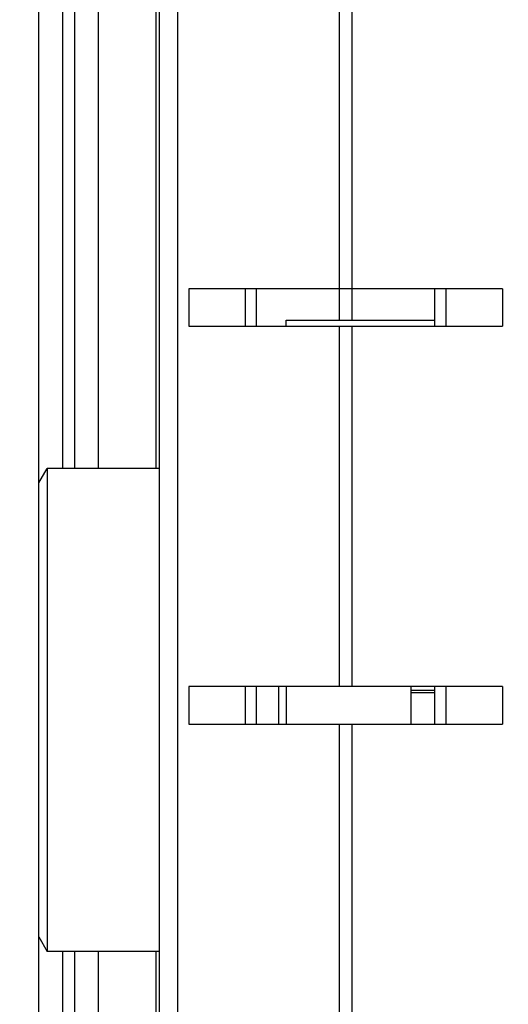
# Model space of a CAD drawing. Header units: inches. Extents: x 0 to 22, y 0 to 17.
# Tile 109 of 114: x 17.659 to 17.906, y 10.91 to 11.407. Entities that reach past the tile are written whole.
import ezdxf

# ---------------------------------------------------------------- set-up
doc = ezdxf.new("R2010")
doc.units = ezdxf.units.IN
doc.header["$LTSCALE"] = 1.21
doc.header["$MEASUREMENT"] = 0
doc.layers.get('0').update_dxf_attribs({"linetype": 'CONTINUOUS'})
doc.layers.add('DIMENSIONS', color=7, linetype='CONTINUOUS')
doc.styles.get("Standard").update_dxf_attribs({"font": 'txt', "width": 0.8})
doc.dimstyles.new('DIMSTYLE_1', dxfattribs={"dimtxt": 0.125, "dimasz": 0.18, "dimexe": 0.125, "dimexo": 0.0625, "dimgap": 0.03125, "dimtad": 0, "dimtih": 1, "dimtoh": 1, "dimzin": 4, "dimdsep": 46, "dimtxsty": 'STANDARD', "dimblk": '_FILLED', "dimblk1": '_FILLED', "dimblk2": '_FILLED', "dimcen": 0.09, "dimadec": 0, "dimazin": 0, "dimtp": 0.01, "dimtm": 0.01, "dimtfac": 1, "dimtofl": 0, "dimtmove": 0, "dimatfit": 3, "dimldrblk": '_FILLED', "dimfxl": 1, "dimtolj": 1, "dimtzin": 4, "dimarcsym": 0})
doc.dimstyles.new('DIMSTYLE_2', dxfattribs={"dimtxt": 0.125, "dimasz": 0.18, "dimexe": 0.125, "dimexo": 0.0625, "dimgap": 0.0625, "dimtad": 0, "dimtih": 1, "dimtoh": 1, "dimzin": 4, "dimdsep": 46, "dimtxsty": 'STANDARD', "dimblk": '_FILLED', "dimblk1": '_FILLED', "dimblk2": '_FILLED', "dimcen": 0.09, "dimadec": 0, "dimazin": 0, "dimtp": 0.01, "dimtm": 0.01, "dimtfac": 1, "dimtofl": 0, "dimtmove": 0, "dimatfit": 3, "dimldrblk": '_FILLED', "dimfxl": 1, "dimtolj": 1, "dimtzin": 4, "dimarcsym": 0})

# ---------------------------------------------------------------- blocks, each defined once
blk = doc.blocks.new('*D46')
at = {"layer": 'DIMENSIONS', "color": 2, "linetype": 'CONTINUOUS'}
for p, q in [((17.17688, 11.92421), (17.17688, 12.73258)), ((17.38068, 11.8112), (17.17688, 11.92421)), ((17.38068, 11.37341), (17.38068, 11.8112))]:
    blk.add_line(p, q, dxfattribs=at)
at = {"layer": 'DIMENSIONS', "color": 2, "linetype": 'CONTINUOUS', "insert": (17.11438, 12.79508), "char_height": 0.125, "width": 1.325, "attachment_point": 1, "rotation": 90, "line_spacing_factor": 0.9}
blk.add_mtext('23X .39{\\Ftxt.shx;\\W1.000000;\\H0.125000; }[9.9]', dxfattribs=at)
blk = doc.blocks.new('_FILLED')
at = {"color": 0, "linetype": 'BYBLOCK'}
blk.add_solid([(0, 0), (-1, 0.1736), (-1, -0.1736)], dxfattribs=at)
blk = doc.blocks.new('*D47')
at = {"layer": 'DIMENSIONS', "color": 2, "linetype": 'CONTINUOUS'}
for p, q in [((17.82657, 12.29508), (19.49747, 12.29508)), ((19.37247, 12.29508), (19.37247, 9.88762)), ((19.37247, 7.23017), (19.37247, 9.63762)), ((17.82957, 7.23017), (19.49747, 7.23017))]:
    blk.add_line(p, q, dxfattribs=at)
at = {"layer": 'DIMENSIONS', "color": 2, "linetype": 'CONTINUOUS', "xscale": 0.18, "yscale": 0.18, "zscale": 0.18}
for p, rotation in [((19.37247, 12.29508), 90), ((19.37247, 7.23017), 270)]:
    blk.add_blockref('_FILLED', p, dxfattribs=dict(at, rotation=rotation))
at = {"layer": 'DIMENSIONS', "color": 2, "linetype": 'CONTINUOUS', "insert": (19.37247, 9.82512), "char_height": 0.125, "width": 1.225, "attachment_point": 2, "line_spacing_factor": 0.9}
blk.add_mtext('5.06{\\Ftxt.shx;\\W1.000000;\\H0.125000; }[128.6]', dxfattribs=at)

msp = doc.modelspace()

# ---------------------------------------------------------------- linework, layer by layer
at = {"color": 7, "linetype": 'CONTINUOUS'}
for p, q in [((17.66907, 7.84917), (17.66907, 12.29508)), ((17.69907, 12.11058), (17.69907, 11.18043)), ((17.73007, 7.85508), (17.73007, 11.89508)), ((17.74482, 11.27123), (17.74482, 11.25223)), ((17.90332, 11.27123), (17.74482, 11.27123)), ((17.77352, 11.25223), (17.77352, 11.27123)), ((17.77907, 11.25223), (17.77907, 11.27123)), ((17.86907, 11.25223), (17.86907, 11.27123)), ((17.87462, 11.27123), (17.87462, 11.25223)), ((17.90332, 11.27123), (17.90332, 11.25223)), ((17.79407, 11.25223), (17.79407, 11.25528)), ((17.79407, 11.25528), (17.86907, 11.25528)), ((17.74482, 11.25223), (17.90332, 11.25223)), ((17.66907, 11.17309), (17.67331, 11.18043)), ((17.67331, 11.18043), (17.67331, 10.93643)), ((17.73007, 11.18043), (17.67331, 11.18043)), ((17.74482, 11.07028), (17.74482, 11.05128)), ((17.90332, 11.07028), (17.74482, 11.07028)), ((17.77352, 11.05128), (17.77352, 11.07028)), ((17.77907, 11.05128), (17.77907, 11.07028)), ((17.79407, 11.07028), (17.79407, 11.05128)), ((17.85706, 11.05128), (17.85706, 11.07028)), ((17.85706, 11.06843), (17.86907, 11.06843)), ((17.86907, 11.06709), (17.85706, 11.06709)), ((17.86907, 11.05128), (17.86907, 11.07028)), ((17.87462, 11.07028), (17.87462, 11.05128)), ((17.90332, 11.07028), (17.90332, 11.05128)), ((17.74482, 11.05128), (17.90332, 11.05128)), ((17.66907, 10.94377), (17.67331, 10.93643)), ((17.73007, 10.93643), (17.67331, 10.93643)), ((17.69907, 10.93643), (17.69907, 10.51843))]:
    msp.add_line(p, q, dxfattribs=at)
at = {"color": 9, "linetype": 'CONTINUOUS'}
for p, q in [((17.72827, 11.18043), (17.72827, 12.13804)), ((17.68107, 12.11058), (17.68107, 11.18043)), ((17.68707, 12.11058), (17.68707, 11.18043)), ((17.73902, 11.89508), (17.73902, 7.85508)), ((17.82093, 11.25528), (17.82093, 11.89508)), ((17.8272, 11.89508), (17.8272, 11.25528)), ((17.82093, 11.07028), (17.82093, 11.25223)), ((17.8272, 11.25223), (17.8272, 11.07028)), ((17.79007, 11.07028), (17.79007, 11.05128)), ((17.82093, 10.86933), (17.82093, 11.05128)), ((17.8272, 11.05128), (17.8272, 10.86933)), ((17.68107, 10.93643), (17.68107, 10.51843)), ((17.68707, 10.93643), (17.68707, 10.51843)), ((17.72827, 10.51843), (17.72827, 10.93643))]:
    msp.add_line(p, q, dxfattribs=at)

# ---------------------------------------------------------------- dimensions: what is measured, and where the dimension line sits
at = {"layer": 'DIMENSIONS', "color": 2, "linetype": 'CONTINUOUS'}
dim = msp.add_ordinate_dim(feature_location=(17.38068, 11.37341), offset=(-0.2038, 1.35917), dtype=0, origin=(17.76907, 11.31091), text='23X <>', dimstyle='DIMSTYLE_1', dxfattribs=at)
dim.commit()
dim.dimension.update_dxf_attribs({"geometry": '*D46', "text_midpoint": (17.17688, 13.45758)})
dim = msp.add_linear_dim(base=(19.37247, 7.23017), p1=(17.76407, 12.29508), p2=(17.76707, 7.23017), angle=270, dimstyle='DIMSTYLE_2', dxfattribs=at)
dim.commit()
dim.dimension.update_dxf_attribs({"geometry": '*D47', "text_midpoint": (19.37247, 9.76262), "dimtype": 160})

doc.saveas('drawing.dxf')
